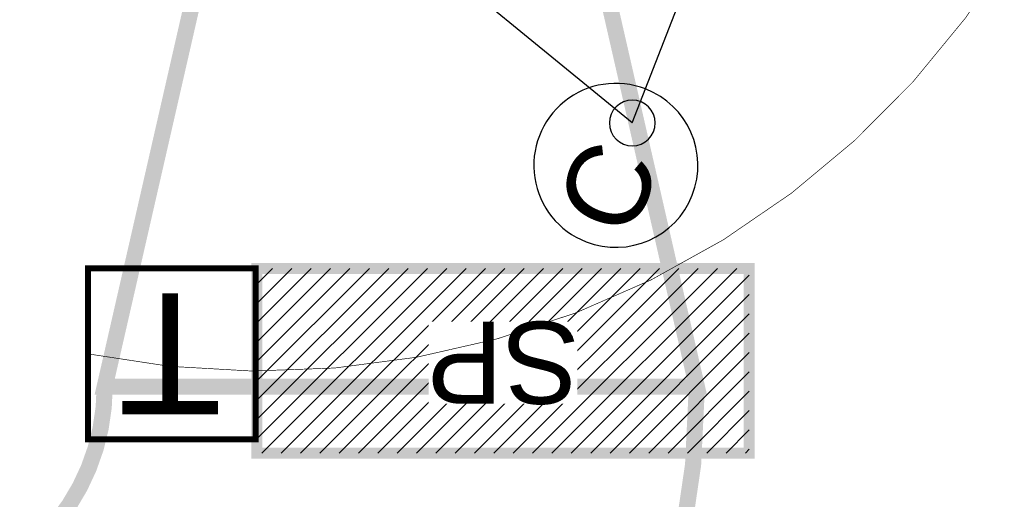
# Model space of a CAD drawing. Header units: millimetres. Extents: x -115221 to 194496, y -122556 to 375476.
# Tile 13 of 169: x 107858 to 108772, y -120007 to -119562. Entities that reach past the tile are written whole.
import ezdxf

# ---------------------------------------------------------------- set-up
doc = ezdxf.new("R2010")
doc.units = ezdxf.units.MM
doc.layers.add('AC-SA DUCT', color=150, linetype='Continuous')
for name, color, linetype, lineweight in [('AC-STARTER PANEL', 7, 'Continuous', 13), ('ELE-CCTV CAMERA', 6, 'Continuous', 25), ('THERMOSTAT', 4, 'Continuous', 18)]:
    doc.layers.add(name, color=color, linetype=linetype, lineweight=lineweight)
doc.styles.get("Standard").update_dxf_attribs({"font": 'arial.ttf'})
doc.styles.add('STYLE4', font='sanss___.ttf')

# ---------------------------------------------------------------- blocks, each defined once
blk = doc.blocks.new('T')
at = {"layer": 'THERMOSTAT', "const_width": 9.8}
blk.add_lwpolyline([(-12051, 10431.3), (-11771.9, 10431.3), (-11771.9, 10146.6), (-12051, 10146.6)], close=True, dxfattribs=at)
at = {"layer": 'THERMOSTAT', "style": 'STYLE4'}
blk.add_text('T', height=201.7, dxfattribs=at).set_placement((-11994.6, 10188.1))
blk = doc.blocks.new('STARTER PANEL')
at = {"layer": 'AC-STARTER PANEL'}
h = blk.add_hatch(dxfattribs=at)
h.set_pattern_fill('ANSI31', color=256, scale=100, angle=-90)
h.set_pattern_definition([(315, (-677.172, 22294.542), (8.838835, 8.838835), [])])
h.paths.add_polyline_path([(168.9, 225), (168.9, -225), (0, -225), (0, 225)])
at = {"layer": 'AC-STARTER PANEL', "const_width": 10}
blk.add_lwpolyline([(168.9, 225), (168.9, -225), (0, -225), (0, 225)], close=True, dxfattribs=at)
at = {"layer": 'AC-STARTER PANEL', "insert": (45.09, -67.98), "char_height": 75, "attachment_point": 1, "rotation": 90, "bg_fill": 3, "box_fill_scale": 1, "bg_fill_color": 256, "bg_fill_transparency": 0}
blk.add_mtext_dynamic_manual_height_columns('\\pxqc;SP', width=135.9649, gutter_width=1, heights=[0], dxfattribs=at)
blk = doc.blocks.new('A$Ce7ba4ce5')
at = {"layer": 'AC-SA DUCT', "const_width": 15}
blk.add_lwpolyline([(-1349.05, -5705.92), (-1004.67, -5705.92), (-901.86, -6155.92), (-1451.86, -6155.92)], close=True, dxfattribs=at)
blk.add_lwpolyline([(-1451.86, -6155.92), (-901.86, -6155.92, -0.221695), (-1169.77, -6730.46), (-1523.3, -6309.13, 0.221695)], format="xyb", close=True, dxfattribs=at)
at = {"layer": 'THERMOSTAT', "color": 6, "xscale": 0.5582458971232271, "yscale": 0.5582458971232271, "zscale": 0.5582458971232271, "rotation": 180}
blk.add_blockref('T', (-8039.01, -381.66), dxfattribs=at)
at = {"layer": 'AC-STARTER PANEL', "xscale": 1.016, "yscale": 1.016, "zscale": 1.016, "rotation": 89.9999999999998}
blk.add_blockref('STARTER PANEL', (-1081.87, -6217.61), dxfattribs=at)
at = {"layer": 'THERMOSTAT', "const_width": 0.595}
blk.add_lwpolyline([(-695.73, -4991.77, -0.378495), (-542.5, -5611.81, -0.368078), (-1467.36, -6125.43)], format="xyb", dxfattribs=at)
blk = doc.blocks.new('CCTV - W')
at = {"layer": 'ELE-CCTV CAMERA', "color": 3}
for points in [[(20927.619, -37394.847), (20933.102, -37384.173)], [(20927.619, -37394.847), (20919.182, -37386.315)]]:
    blk.add_lwpolyline(points, dxfattribs=at)
blk.add_lwpolyline([(20930.899, -37398.163, -1), (20926.68, -37393.897, -1), (20930.899, -37398.163, -2.414214)], format="xyb", dxfattribs=at)
at = {"layer": 'ELE-CCTV CAMERA'}
blk.add_circle((20927.619, -37394.847), 0.837, dxfattribs=at)
at = {"layer": 'ELE-CCTV CAMERA', "color": 3}
blk.add_circle((20927.619, -37394.847), 0.837, dxfattribs=at)
blk.add_text('C', height=3, rotation=134.6787, dxfattribs=at).set_placement((20931.508, -37396.666))
blk = doc.blocks.new('A$C997a23df')
blk.add_blockref('A$Ce7ba4ce5', (0, -0.57))
at = {"layer": 'ELE-CCTV CAMERA', "xscale": -25.39999999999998, "yscale": 25.39999999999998, "zscale": 25.4, "rotation": 23.45185182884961}
blk.add_blockref('CCTV - W', (108678.61, 1077006.89), dxfattribs=at)

msp = doc.modelspace()

# ---------------------------------------------------------------- block references
msp.add_blockref('A$C997a23df', (109388.46, -113746.28))

doc.saveas('drawing.dxf')
